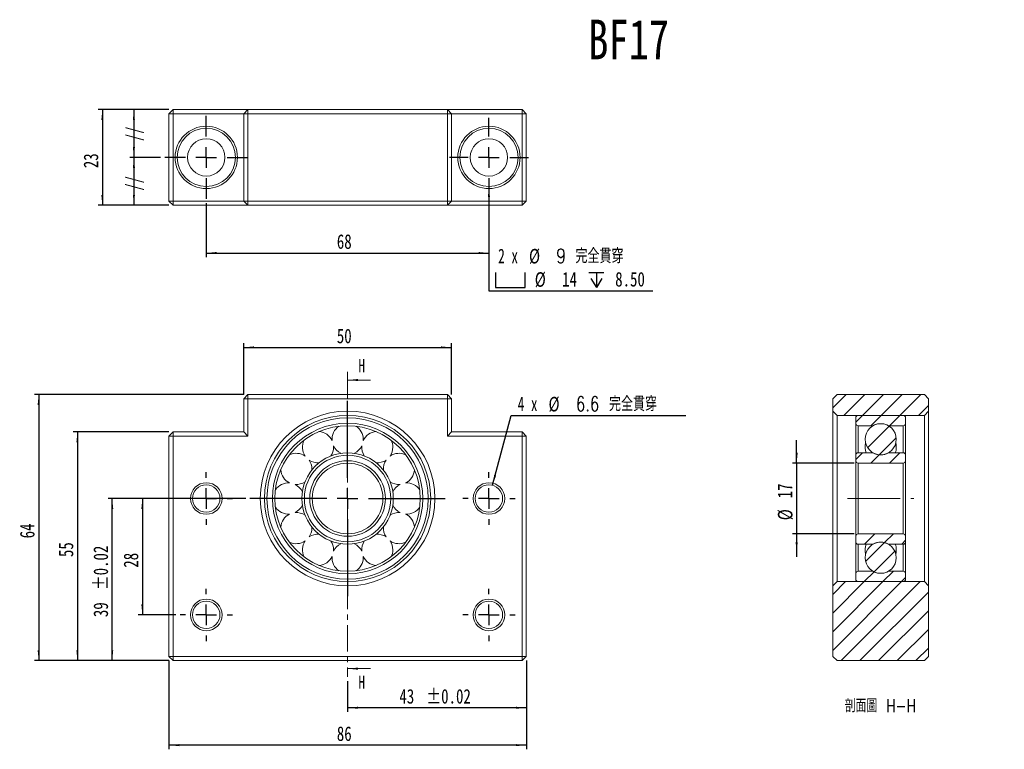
# Model space of a CAD drawing. Header units: millimetres. Extents: x 16 to 252, y 17 to 192.
import ezdxf

# ---------------------------------------------------------------- set-up
doc = ezdxf.new("R2010")
doc.units = ezdxf.units.MM
doc.linetypes.add('CENTER', pattern=[10.16, 6.35, -1.27, 1.27, -1.27])
doc.linetypes.add('CENTERX2', pattern=[20.32, 12.7, -2.54, 2.54, -2.54])
doc.layers.add('FORMAT', color=7, linetype='Continuous')
doc.styles.add('SLDTEXTSTYLE0', font='TXT', dxfattribs={"width": 0.75})
doc.styles.add('SLDTEXTSTYLE1', font='TXT', dxfattribs={"width": 0.666667})
doc.styles.add('SLDTEXTSTYLE2', font='TXT', dxfattribs={"width": 0.75, "bigfont": 'bigfont'})
doc.dimstyles.new('SLDDIMSTYLE0', dxfattribs={"dimtxt": 3.5, "dimasz": 2.5, "dimexe": 0, "dimexo": 0.0625, "dimgap": 0.875, "dimtad": 1, "dimrnd": 1e-09, "dimzin": 12, "dimdsep": 46, "dimtxsty": 'SLDTEXTSTYLE0', "dimsah": 1, "dimcen": 0.09, "dimadec": 0, "dimazin": 3, "dimtol": 1, "dimtp": 0.02, "dimtm": 0.02, "dimtfac": 1, "dimtofl": 0, "dimtmove": 0, "dimatfit": 3, "dimfxl": 1, "dimfrac": 2, "dimtolj": 1, "dimarcsym": 0})
doc.dimstyles.new('SLDDIMSTYLE1', dxfattribs={"dimtxt": 3.5, "dimasz": 2.5, "dimexe": 0, "dimexo": 0.0625, "dimgap": 0.875, "dimtad": 1, "dimrnd": 1e-09, "dimzin": 12, "dimdsep": 46, "dimtxsty": 'SLDTEXTSTYLE0', "dimsah": 1, "dimcen": 0.09, "dimadec": 0, "dimazin": 3, "dimtfac": 1, "dimtofl": 0, "dimtmove": 0, "dimatfit": 3, "dimfxl": 1, "dimfrac": 2, "dimtolj": 1, "dimtzin": 12, "dimarcsym": 0})
doc.dimstyles.new('SLDDIMSTYLE2', dxfattribs={"dimtxt": 3.5, "dimasz": 2.5, "dimexe": 0, "dimexo": 0.0625, "dimgap": 0.875, "dimtad": 0, "dimtih": 1, "dimtoh": 1, "dimdec": 1, "dimrnd": 1e-09, "dimzin": 12, "dimdsep": 46, "dimtxsty": 'SLDTEXTSTYLE0', "dimsah": 1, "dimcen": 0, "dimadec": 0, "dimazin": 3, "dimtfac": 1, "dimtofl": 0, "dimtmove": 0, "dimatfit": 3, "dimfxl": 1, "dimfrac": 2, "dimtolj": 1, "dimtzin": 12, "dimarcsym": 0})
doc.dimstyles.new('SLDDIMSTYLE3', dxfattribs={"dimtxt": 3.5, "dimasz": 2.5, "dimexe": 0, "dimexo": 0.0625, "dimgap": 0.875, "dimtad": 1, "dimrnd": 1e-09, "dimzin": 4, "dimdsep": 46, "dimtxsty": 'SLDTEXTSTYLE0', "dimsah": 1, "dimcen": 0.09, "dimadec": 0, "dimazin": 1, "dimtfac": 1, "dimtofl": 0, "dimtmove": 0, "dimatfit": 3, "dimfxl": 1, "dimfrac": 2, "dimtolj": 1, "dimtzin": 12, "dimarcsym": 0})
doc.dimstyles.new('SLDDIMSTYLE4', dxfattribs={"dimtxt": 3.5, "dimasz": 2.5, "dimexe": 0, "dimexo": 0.0625, "dimgap": 0.875, "dimtad": 0, "dimtih": 1, "dimtoh": 1, "dimdec": 6, "dimrnd": 1e-09, "dimzin": 12, "dimdsep": 46, "dimtxsty": 'SLDTEXTSTYLE0', "dimsah": 1, "dimcen": 0, "dimadec": 0, "dimazin": 3, "dimtfac": 1, "dimtofl": 0, "dimtmove": 0, "dimatfit": 3, "dimfxl": 1, "dimfrac": 2, "dimtolj": 1, "dimtzin": 12, "dimarcsym": 0})
doc.dimstyles.new('SLDDIMSTYLE5', dxfattribs={"dimtxt": 3.5, "dimasz": 2.5, "dimexe": 0, "dimexo": 0.0625, "dimgap": 0.875, "dimtad": 1, "dimrnd": 1e-09, "dimzin": 12, "dimdsep": 46, "dimtxsty": 'SLDTEXTSTYLE0', "dimsah": 1, "dimcen": 0.09, "dimadec": 0, "dimazin": 3, "dimtfac": 1, "dimtmove": 0, "dimatfit": 0, "dimfxl": 1, "dimfrac": 2, "dimtolj": 1, "dimtzin": 12, "dimarcsym": 0})

# ---------------------------------------------------------------- blocks, each defined once
blk = doc.blocks.new('_D')
at = {"layer": 'FORMAT', "color": 7}
for p, q in [((137.48, 38.15), (137.48, 25.8)), ((94.48, 33.21), (94.48, 25.8)), ((137.48, 26.8), (94.48, 26.8))]:
    blk.add_line(p, q, dxfattribs=at)
for points in [[(94.48, 26.8), (96.98, 26.55), (96.98, 27.05)], [(137.48, 26.8), (134.98, 27.05), (134.98, 26.55)]]:
    blk.add_solid(points, dxfattribs=at)
at = {"layer": 'FORMAT', "color": 7, "char_height": 3.5, "attachment_point": 1, "style": 'SLDTEXTSTYLE0'}
for s, insert in [('43', (106.94, 31.31)), ('±0.02', (113.42, 31.31))]:
    blk.add_mtext(s, dxfattribs=dict(at, insert=insert))
blk = doc.blocks.new('_D_1')
at = {"layer": 'FORMAT', "color": 7}
for p, q in [((69.48, 102.15), (69.48, 114.49)), ((119.48, 102.15), (119.48, 114.49)), ((69.48, 113.49), (119.48, 113.49))]:
    blk.add_line(p, q, dxfattribs=at)
for points in [[(69.48, 113.49), (71.98, 113.24), (71.98, 113.74)], [(119.48, 113.49), (116.98, 113.74), (116.98, 113.24)]]:
    blk.add_solid(points, dxfattribs=at)
at = {"layer": 'FORMAT', "color": 7, "insert": (91.89, 118), "char_height": 3.5, "attachment_point": 1, "style": 'SLDTEXTSTYLE0'}
blk.add_mtext('50', dxfattribs=at)
blk = doc.blocks.new('_D_2')
at = {"layer": 'FORMAT', "color": 7}
for p, q in [((69.98, 77.15), (36.85, 77.15)), ((37.85, 38.15), (37.85, 77.15)), ((51.48, 38.15), (36.85, 38.15))]:
    blk.add_line(p, q, dxfattribs=at)
for points in [[(37.85, 77.15), (37.6, 74.65), (38.1, 74.65)], [(37.85, 38.15), (38.1, 40.65), (37.6, 40.65)]]:
    blk.add_solid(points, dxfattribs=at)
at = {"layer": 'FORMAT', "color": 7, "char_height": 3.5, "attachment_point": 1, "rotation": 90, "style": 'SLDTEXTSTYLE0'}
for s, insert in [('±0.02', (33.34, 55.09)), ('39', (33.34, 48.61))]:
    blk.add_mtext(s, dxfattribs=dict(at, insert=insert))
blk = doc.blocks.new('_D_3')
at = {"layer": 'FORMAT', "color": 7}
for p, q in [((53.18, 77.15), (44.11, 77.15)), ((45.11, 77.15), (45.11, 49.15)), ((53.18, 49.15), (44.11, 49.15))]:
    blk.add_line(p, q, dxfattribs=at)
for points in [[(45.11, 77.15), (44.86, 74.65), (45.36, 74.65)], [(45.11, 49.15), (45.36, 51.65), (44.86, 51.65)]]:
    blk.add_solid(points, dxfattribs=at)
at = {"layer": 'FORMAT', "color": 7, "insert": (40.6, 60.5), "char_height": 3.5, "attachment_point": 1, "rotation": 90, "style": 'SLDTEXTSTYLE0'}
blk.add_mtext('28', dxfattribs=at)
blk = doc.blocks.new('_D_4')
at = {"layer": 'FORMAT', "color": 7}
for p, q in [((51.48, 93.15), (28.48, 93.15)), ((29.48, 93.15), (29.48, 38.15)), ((51.48, 38.15), (28.48, 38.15))]:
    blk.add_line(p, q, dxfattribs=at)
for points in [[(29.48, 93.15), (29.23, 90.65), (29.73, 90.65)], [(29.48, 38.15), (29.73, 40.65), (29.23, 40.65)]]:
    blk.add_solid(points, dxfattribs=at)
at = {"layer": 'FORMAT', "color": 7, "insert": (24.97, 63.06), "char_height": 3.5, "attachment_point": 1, "rotation": 90, "style": 'SLDTEXTSTYLE0'}
blk.add_mtext('55', dxfattribs=at)
blk = doc.blocks.new('_D_5')
at = {"layer": 'FORMAT', "color": 7}
for p, q in [((69.48, 102.15), (19.16, 102.15)), ((20.16, 102.15), (20.16, 38.15)), ((51.48, 38.15), (19.16, 38.15))]:
    blk.add_line(p, q, dxfattribs=at)
for points in [[(20.16, 102.15), (19.91, 99.65), (20.41, 99.65)], [(20.16, 38.15), (20.41, 40.65), (19.91, 40.65)]]:
    blk.add_solid(points, dxfattribs=at)
at = {"layer": 'FORMAT', "color": 7, "insert": (15.65, 67.56), "char_height": 3.5, "attachment_point": 1, "rotation": 90, "style": 'SLDTEXTSTYLE0'}
blk.add_mtext('64', dxfattribs=at)
blk = doc.blocks.new('_D_6')
at = {"layer": 'FORMAT', "color": 7}
for p, q in [((51.48, 38.15), (51.48, 16.81)), ((137.48, 38.15), (137.48, 16.81)), ((137.48, 17.81), (51.48, 17.81))]:
    blk.add_line(p, q, dxfattribs=at)
for points in [[(51.48, 17.81), (53.98, 17.56), (53.98, 18.06)], [(137.48, 17.81), (134.98, 18.06), (134.98, 17.56)]]:
    blk.add_solid(points, dxfattribs=at)
at = {"layer": 'FORMAT', "color": 7, "insert": (91.89, 22.32), "char_height": 3.5, "attachment_point": 1, "style": 'SLDTEXTSTYLE0'}
blk.add_mtext('86', dxfattribs=at)
blk = doc.blocks.new('_D_7')
at = {"layer": 'FORMAT'}
for p, q in [((129.33, 80.34), (133.82, 97.09)), ((133.82, 97.09), (175.82, 97.09))]:
    blk.add_line(p, q, dxfattribs=at)
blk.add_solid([(129.33, 80.34), (130.22, 82.69), (129.74, 82.82)], dxfattribs=at)
at = {"layer": 'FORMAT', "char_height": 3.5, "attachment_point": 1}
for s, insert, style in [('4 x', (135.41, 101.66), 'SLDTEXTSTYLE1'), ('%%c', (142.82, 101.6), 'SLDTEXTSTYLE0'), ('6.6 \\M+18AAE\\M+19153\\M+18AD1\\M+190FA', (149.41, 101.66), 'SLDTEXTSTYLE2')]:
    blk.add_mtext(s, dxfattribs=dict(at, insert=insert, style=style))
blk = doc.blocks.new('SW_CENTERMARKSYMBOL_0')
at = {"layer": 'FORMAT', "color": 0}
for p, q in [((0, 5), (0, 6.3)), ((0, 0), (0, 2.5)), ((-5, 0), (-6.3, 0)), ((0, 0), (-2.5, 0)), ((0, 0), (0, -2.5)), ((0, 0), (2.5, 0)), ((5, 0), (6.3, 0)), ((0, -5), (0, -6.3))]:
    blk.add_line(p, q, dxfattribs=at)
blk = doc.blocks.new('SW_CENTERMARKSYMBOL_1')
at = {"layer": 'FORMAT', "color": 0}
for p, q in [((0, 5), (0, 6.3)), ((0, 0), (0, 2.5)), ((-5, 0), (-6.3, 0)), ((0, 0), (-2.5, 0)), ((0, 0), (0, -2.5)), ((0, 0), (2.5, 0)), ((5, 0), (6.3, 0)), ((0, -5), (0, -6.3))]:
    blk.add_line(p, q, dxfattribs=at)
blk = doc.blocks.new('SW_CENTERMARKSYMBOL_2')
at = {"layer": 'FORMAT', "color": 0}
for p, q in [((0, 5), (0, 6.3)), ((0, 0), (0, 2.5)), ((-5, 0), (-6.3, 0)), ((0, 0), (-2.5, 0)), ((0, 0), (0, -2.5)), ((0, 0), (2.5, 0)), ((5, 0), (6.3, 0)), ((0, -5), (0, -6.3))]:
    blk.add_line(p, q, dxfattribs=at)
blk = doc.blocks.new('SW_CENTERMARKSYMBOL_3')
at = {"layer": 'FORMAT', "color": 0}
for p, q in [((0, 5), (0, 6.3)), ((0, 0), (0, 2.5)), ((-5, 0), (-6.3, 0)), ((0, 0), (-2.5, 0)), ((0, 0), (0, -2.5)), ((0, 0), (2.5, 0)), ((5, 0), (6.3, 0)), ((0, -5), (0, -6.3))]:
    blk.add_line(p, q, dxfattribs=at)
blk = doc.blocks.new('SW_CENTERMARKSYMBOL_4')
at = {"layer": 'FORMAT', "color": 0}
for p, q in [((0, 5), (0, 23.5)), ((0, 0), (0, 2.5)), ((-5, 0), (-23.5, 0)), ((0, 0), (-2.5, 0)), ((0, 0), (0, -2.5)), ((0, 0), (2.5, 0)), ((5, 0), (23.5, 0)), ((0, -5), (0, -23.5))]:
    blk.add_line(p, q, dxfattribs=at)
blk = doc.blocks.new('_D_8')
at = {"layer": 'FORMAT', "color": 7}
for p, q in [((60.48, 148.2), (60.48, 135.2)), ((128.48, 148.7), (128.48, 135.2)), ((60.48, 136.2), (128.48, 136.2))]:
    blk.add_line(p, q, dxfattribs=at)
for points in [[(60.48, 136.2), (62.98, 135.95), (62.98, 136.45)], [(128.48, 136.2), (125.98, 136.45), (125.98, 135.95)]]:
    blk.add_solid(points, dxfattribs=at)
at = {"layer": 'FORMAT', "color": 7, "insert": (91.89, 140.72), "char_height": 3.5, "attachment_point": 1, "style": 'SLDTEXTSTYLE0'}
blk.add_mtext('68', dxfattribs=at)
blk = doc.blocks.new('_D_9')
at = {"layer": 'FORMAT', "color": 7}
for p, q in [((51.48, 170.7), (42.06, 170.7)), ((43.06, 170.7), (43.06, 159.2)), ((49.48, 159.2), (42.06, 159.2))]:
    blk.add_line(p, q, dxfattribs=at)
for points in [[(43.06, 170.7), (42.81, 168.2), (43.31, 168.2)], [(43.06, 159.2), (43.31, 161.7), (42.81, 161.7)]]:
    blk.add_solid(points, dxfattribs=at)
blk = doc.blocks.new('_D_10')
at = {"layer": 'FORMAT', "color": 7}
for p, q in [((49.48, 159.2), (42.07, 159.2)), ((43.07, 159.2), (43.07, 147.7)), ((51.48, 147.7), (42.07, 147.7))]:
    blk.add_line(p, q, dxfattribs=at)
for points in [[(43.07, 159.2), (42.82, 156.7), (43.32, 156.7)], [(43.07, 147.7), (43.32, 150.2), (42.82, 150.2)]]:
    blk.add_solid(points, dxfattribs=at)
blk = doc.blocks.new('_D_11')
at = {"layer": 'FORMAT', "color": 7}
for p, q in [((51.48, 170.7), (34.48, 170.7)), ((35.48, 170.7), (35.48, 147.7)), ((51.48, 147.7), (34.48, 147.7))]:
    blk.add_line(p, q, dxfattribs=at)
for points in [[(35.48, 170.7), (35.23, 168.2), (35.73, 168.2)], [(35.48, 147.7), (35.73, 150.2), (35.23, 150.2)]]:
    blk.add_solid(points, dxfattribs=at)
at = {"layer": 'FORMAT', "color": 7, "insert": (30.97, 156.62), "char_height": 3.5, "attachment_point": 1, "rotation": 90, "style": 'SLDTEXTSTYLE0'}
blk.add_mtext('23', dxfattribs=at)
blk = doc.blocks.new('SW_SYMBOL_HOLE_SPOT')
at = {"layer": 'FORMAT', "color": 0}
for p, q in [((0, 875), (0, 75)), ((1600, 75), (1600, 875)), ((0, 75), (1600, 75))]:
    blk.add_line(p, q, dxfattribs=at)
blk = doc.blocks.new('SW_SYMBOL_HOLE_DEPTH')
at = {"layer": 'FORMAT', "color": 0}
for p, q in [((0, 875), (800, 875)), ((100, 555), (400, 75)), ((400, 875), (400, 75)), ((700, 555), (400, 75))]:
    blk.add_line(p, q, dxfattribs=at)
blk = doc.blocks.new('_D_12')
at = {"layer": 'FORMAT'}
for p, q in [((128.48, 152.2), (128.48, 127.08)), ((128.48, 127.08), (167.89, 127.08))]:
    blk.add_line(p, q, dxfattribs=at)
blk.add_solid([(128.48, 152.2), (128.23, 149.7), (128.73, 149.7)], dxfattribs=at)
at = {"layer": 'FORMAT', "xscale": 0.0044707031, "yscale": 0.0044707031, "zscale": 0.0044707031}
for name, p in [('SW_SYMBOL_HOLE_SPOT', (130.06, 127.57)), ('SW_SYMBOL_HOLE_DEPTH', (152.55, 127.57))]:
    blk.add_blockref(name, p, dxfattribs=at)
at = {"layer": 'FORMAT', "char_height": 3.5, "attachment_point": 1}
for s, insert, style in [('2 x', (130.71, 137.25), 'SLDTEXTSTYLE1'), ('%%c', (138.13, 137.2), 'SLDTEXTSTYLE0'), ('9 \\M+18AAE\\M+19153\\M+18AD1\\M+190FA', (144.72, 137.25), 'SLDTEXTSTYLE2'), ('%%c', (139.51, 131.59), 'SLDTEXTSTYLE0'), ('14', (146.1, 131.65), 'SLDTEXTSTYLE0'), ('8.50', (158.86, 131.65), 'SLDTEXTSTYLE0')]:
    blk.add_mtext(s, dxfattribs=dict(at, insert=insert, style=style))
blk = doc.blocks.new('SW_CENTERMARKSYMBOL_5')
at = {"layer": 'FORMAT', "color": 0}
for p, q in [((0, 5), (0, 9.5)), ((0, 0), (0, 2.5)), ((-5, 0), (-9.5, 0)), ((0, 0), (-2.5, 0)), ((0, 0), (0, -2.5)), ((0, 0), (2.5, 0)), ((5, 0), (9.5, 0)), ((0, -5), (0, -9.5))]:
    blk.add_line(p, q, dxfattribs=at)
blk = doc.blocks.new('SW_CENTERMARKSYMBOL_6')
at = {"layer": 'FORMAT', "color": 0}
for p, q in [((0, 5), (0, 10)), ((0, 0), (0, 2.5)), ((-5, 0), (-10, 0)), ((0, 0), (-2.5, 0)), ((0, 0), (0, -2.5)), ((0, 0), (2.5, 0)), ((5, 0), (10, 0)), ((0, -5), (0, -10))]:
    blk.add_line(p, q, dxfattribs=at)
blk = doc.blocks.new('_D_13')
at = {"layer": 'FORMAT', "color": 7}
for p, q in [((202.51, 85.65), (202.51, 91.15)), ((216.34, 85.65), (201.51, 85.65)), ((202.51, 85.65), (202.51, 68.65)), ((216.34, 68.65), (201.51, 68.65)), ((202.51, 68.65), (202.51, 63.15))]:
    blk.add_line(p, q, dxfattribs=at)
for points in [[(202.51, 85.65), (202.76, 88.15), (202.26, 88.15)], [(202.51, 68.65), (202.26, 66.15), (202.76, 66.15)]]:
    blk.add_solid(points, dxfattribs=at)
at = {"layer": 'FORMAT', "color": 7, "char_height": 3.5, "attachment_point": 1, "rotation": 90, "style": 'SLDTEXTSTYLE0'}
for s, insert in [('17', (197.94, 77.2)), ('%%c', (198, 71.92))]:
    blk.add_mtext(s, dxfattribs=dict(at, insert=insert))

msp = doc.modelspace()

# ---------------------------------------------------------------- hatches: boundary and pattern name
at = {"linetype": 'Continuous', "lineweight": 0}
h = msp.add_hatch(dxfattribs=at)
h.set_pattern_fill('ANSI31', style=0)
h.paths.add_polyline_path([(211.236468, 98.1480683), (212.236468, 97.1480683), (233.236468, 97.1480683), (234.236468, 98.1480683), (234.236468, 101.1480683), (233.236468, 102.1480683), (212.236468, 102.1480683), (211.236468, 101.1480683)], flags=0)
h = msp.add_hatch(dxfattribs=at)
h.set_pattern_fill('ANSI31', style=0)
edge = h.paths.add_edge_path(flags=0)
edge.add_line((228.136468, 97.1480683), (217.336468, 97.1480683))
edge.add_arc((217.336468, 96.5480683), 0.6, 90, 180)
edge.add_line((216.736468, 96.5480683), (216.736468, 95.2480683))
edge.add_arc((217.336468, 95.2480683), 0.6, 180, 270)
edge.add_line((217.336468, 94.6480683), (220.8656393, 94.6480683))
edge.add_arc((222.736468, 91.3980683), 3.75, 60.073565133, 119.926434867, ccw=False)
edge.add_line((224.6072966, 94.6480683), (228.136468, 94.6480683))
edge.add_arc((228.136468, 95.2480683), 0.6, 270, 360)
edge.add_line((228.736468, 95.2480683), (228.736468, 96.5480683))
edge.add_arc((228.136468, 96.5480683), 0.6, 0, 90)
h = msp.add_hatch(dxfattribs=at)
h.set_pattern_fill('ANSI31', style=0)
edge = h.paths.add_edge_path(flags=0)
edge.add_arc((222.736468, 91.3980683), 3.75, 0, 360)
h = msp.add_hatch(dxfattribs=at)
h.set_pattern_fill('ANSI31', style=0)
edge = h.paths.add_edge_path(flags=0)
edge.add_line((228.136468, 88.1480683), (224.6072966, 88.1480683))
edge.add_arc((222.736468, 91.3980683), 3.75, 240.073565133, 299.926434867, ccw=False)
edge.add_line((220.8656393, 88.1480683), (217.336468, 88.1480683))
edge.add_arc((217.336468, 87.5480683), 0.6, 90, 180)
edge.add_line((216.736468, 87.5480683), (216.736468, 86.2480683))
edge.add_arc((217.336468, 86.2480683), 0.6, 180, 270)
edge.add_line((217.336468, 85.6480683), (228.136468, 85.6480683))
edge.add_arc((228.136468, 86.2480683), 0.6, 270, 360)
edge.add_line((228.736468, 86.2480683), (228.736468, 87.5480683))
edge.add_arc((228.136468, 87.5480683), 0.6, 0, 90)
h = msp.add_hatch(dxfattribs=at)
h.set_pattern_fill('ANSI31', style=0)
edge = h.paths.add_edge_path(flags=0)
edge.add_line((217.336468, 66.1480683), (220.8656393, 66.1480683))
edge.add_arc((222.736468, 62.8980683), 3.75, 60.073565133, 119.926434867, ccw=False)
edge.add_line((224.6072966, 66.1480683), (228.136468, 66.1480683))
edge.add_arc((228.136468, 66.7480683), 0.6, 270, 360)
edge.add_line((228.736468, 66.7480683), (228.736468, 68.0480683))
edge.add_arc((228.136468, 68.0480683), 0.6, 0, 90)
edge.add_line((228.136468, 68.6480683), (217.336468, 68.6480683))
edge.add_arc((217.336468, 68.0480683), 0.6, 90, 180)
edge.add_line((216.736468, 68.0480683), (216.736468, 66.7480683))
edge.add_arc((217.336468, 66.7480683), 0.6, 180, 270)
h = msp.add_hatch(dxfattribs=at)
h.set_pattern_fill('ANSI31', style=0)
edge = h.paths.add_edge_path(flags=0)
edge.add_arc((222.736468, 62.8980683), 3.75, 0, 360)
h = msp.add_hatch(dxfattribs=at)
h.set_pattern_fill('ANSI31', style=0)
edge = h.paths.add_edge_path(flags=0)
edge.add_line((216.736468, 59.0480683), (216.736468, 57.7480683))
edge.add_arc((217.336468, 57.7480683), 0.6, 180, 270)
edge.add_line((217.336468, 57.1480683), (228.136468, 57.1480683))
edge.add_arc((228.136468, 57.7480683), 0.6, 270, 360)
edge.add_line((228.736468, 57.7480683), (228.736468, 59.0480683))
edge.add_arc((228.136468, 59.0480683), 0.6, 0, 90)
edge.add_line((228.136468, 59.6480683), (224.6072966, 59.6480683))
edge.add_arc((222.736468, 62.8980683), 3.75, 240.073565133, 299.926434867, ccw=False)
edge.add_line((220.8656393, 59.6480683), (217.336468, 59.6480683))
edge.add_arc((217.336468, 59.0480683), 0.6, 90, 180)
h = msp.add_hatch(dxfattribs=at)
h.set_pattern_fill('ANSI31', style=0)
h.paths.add_polyline_path([(212.236468, 57.1480683), (211.236468, 56.1480683), (211.236468, 39.1480683), (212.236468, 38.1480683), (233.236468, 38.1480683), (234.236468, 39.1480683), (234.236468, 56.1480683), (233.236468, 57.1480683)], flags=0)

# ---------------------------------------------------------------- linework, layer by layer
at = {"color": 7, "linetype": 'Continuous', "lineweight": 15}
for p, q in [((51.4770028, 169.704439), (52.4770049, 170.7044391)), ((52.4770049, 169.704439), (52.4770049, 170.7044391)), ((52.4770049, 170.7044391), (70.4770041, 170.7044391)), ((69.4770039, 169.704439), (70.4770041, 170.7044391)), ((70.4770041, 169.704439), (70.4770041, 170.7044391)), ((70.4770041, 170.7044391), (118.4770045, 170.7044391)), ((118.4770045, 170.7044391), (119.4770047, 169.704439)), ((118.4770045, 169.704439), (118.4770045, 170.7044391)), ((118.4770045, 170.7044391), (136.4770037, 170.7044391)), ((136.4770037, 170.7044391), (136.4770037, 169.704439)), ((136.4770037, 170.7044391), (137.4770058, 169.704439)), ((51.4770028, 169.704439), (52.4770049, 169.704439)), ((51.4770028, 148.7044392), (51.4770028, 169.704439)), ((69.4770039, 169.704439), (52.4770049, 169.704439)), ((52.4770049, 169.704439), (52.4770049, 148.7044392)), ((69.4770039, 148.7044392), (69.4770039, 169.704439)), ((69.4770039, 169.704439), (70.4770041, 169.704439)), ((70.4770041, 169.704439), (70.4770041, 148.7044392)), ((118.4770045, 169.704439), (70.4770041, 169.704439)), ((118.4770045, 148.7044392), (118.4770045, 169.704439)), ((118.4770045, 169.704439), (119.4770047, 169.704439)), ((119.4770047, 169.704439), (119.4770047, 148.7044392)), ((136.4770037, 169.704439), (119.4770047, 169.704439)), ((136.4770037, 169.704439), (137.4770058, 169.704439)), ((136.4770037, 148.7044392), (136.4770037, 169.704439)), ((137.4770058, 169.704439), (137.4770058, 148.7044392)), ((52.4770049, 148.7044392), (51.4770028, 148.7044392)), ((52.4770049, 147.7044391), (51.4770028, 148.7044392)), ((52.4770049, 148.7044392), (69.4770039, 148.7044392)), ((52.4770049, 147.7044391), (52.4770049, 148.7044392)), ((70.4770041, 147.7044391), (52.4770049, 147.7044391)), ((70.4770041, 148.7044392), (69.4770039, 148.7044392)), ((70.4770041, 147.7044391), (69.4770039, 148.7044392)), ((70.4770041, 148.7044392), (118.4770045, 148.7044392)), ((70.4770041, 147.7044391), (70.4770041, 148.7044392)), ((118.4770045, 147.7044391), (70.4770041, 147.7044391)), ((119.4770047, 148.7044392), (118.4770045, 148.7044392)), ((118.4770045, 147.7044391), (118.4770045, 148.7044392)), ((119.4770047, 148.7044392), (118.4770045, 147.7044391)), ((136.4770037, 147.7044391), (118.4770045, 147.7044391)), ((119.4770047, 148.7044392), (136.4770037, 148.7044392)), ((137.4770058, 148.7044392), (136.4770037, 148.7044392)), ((137.4770058, 148.7044392), (136.4770037, 147.7044391)), ((136.4770037, 148.7044392), (136.4770037, 147.7044391)), ((70.4770041, 102.1480713), (69.4770039, 101.1480693)), ((70.4770041, 101.1480693), (70.4770041, 102.1480713)), ((70.4770041, 102.1480713), (118.4770045, 102.1480713)), ((118.4770045, 101.1480693), (118.4770045, 102.1480713)), ((119.4770047, 101.1480693), (118.4770045, 102.1480713)), ((211.2364679, 101.1480693), (212.2364681, 102.1480713)), ((233.2364678, 102.1480713), (212.2364681, 102.1480713)), ((233.2364678, 102.1480713), (234.236468, 101.1480693)), ((70.4770041, 101.1480693), (69.4770039, 101.1480693)), ((69.4770039, 93.148068), (69.4770039, 101.1480693)), ((70.4770041, 101.1480693), (70.4770041, 92.1480697)), ((118.4770045, 101.1480693), (70.4770041, 101.1480693)), ((119.4770047, 101.1480693), (118.4770045, 101.1480693)), ((118.4770045, 92.1480697), (118.4770045, 101.1480693)), ((119.4770047, 101.1480693), (119.4770047, 93.148068)), ((211.2364679, 98.1480669), (211.2364679, 101.1480693)), ((234.236468, 98.1480669), (234.236468, 101.1480693)), ((212.2364681, 97.1480686), (211.2364679, 98.1480669)), ((211.2364679, 56.1480675), (211.2364679, 98.1480669)), ((233.2364678, 97.1480686), (212.2364681, 97.1480686)), ((212.2364681, 97.1480686), (212.2364681, 57.1480677)), ((228.1364681, 97.1480686), (217.3364678, 97.1480686)), ((234.236468, 98.1480669), (233.2364678, 97.1480686)), ((233.2364678, 57.1480677), (233.2364678, 97.1480686)), ((234.236468, 98.1480669), (234.236468, 56.1480675)), ((216.7364679, 96.5480697), (216.7364679, 95.24807)), ((216.7364679, 95.24807), (216.7364679, 87.54807)), ((228.736468, 95.24807), (228.736468, 96.5480697)), ((228.736468, 95.24807), (228.736468, 87.54807)), ((52.4770049, 93.148068), (51.4770028, 92.1480697)), ((52.4770049, 92.1480697), (52.4770049, 93.148068)), ((52.4770049, 93.148068), (69.4770039, 93.148068)), ((70.4770041, 92.1480697), (69.4770039, 93.148068)), ((119.4770047, 93.148068), (118.4770045, 92.1480697)), ((119.4770047, 93.148068), (136.4770037, 93.148068)), ((136.4770037, 93.148068), (136.4770037, 92.1480697)), ((137.4770058, 92.1480697), (136.4770037, 93.148068)), ((217.3364678, 94.6480673), (220.8656393, 94.6480673)), ((224.6072966, 94.6480673), (228.1364681, 94.6480673)), ((51.4770028, 39.1480683), (51.4770028, 92.1480697)), ((52.4770049, 92.1480697), (51.4770028, 92.1480697)), ((52.4770049, 92.1480697), (52.4770049, 39.1480683)), ((70.4770041, 92.1480697), (52.4770049, 92.1480697)), ((98.2150232, 91.0985436), (98.2270042, 91.3980682)), ((136.4770037, 92.1480697), (118.4770045, 92.1480697)), ((136.4770037, 39.1480683), (136.4770037, 92.1480697)), ((137.4770058, 92.1480697), (136.4770037, 92.1480697)), ((137.4770058, 92.1480697), (137.4770058, 39.1480683)), ((91.1020042, 89.4889314), (91.0900232, 89.7884522)), ((220.8656393, 88.148069), (217.3364678, 88.148069)), ((228.1364681, 88.148069), (224.6072966, 88.148069)), ((216.7364679, 87.54807), (216.7364679, 86.2480667)), ((216.7364679, 86.2480667), (216.7364679, 68.0480678)), ((217.3364678, 85.6480677), (228.1364681, 85.6480677)), ((217.3364678, 85.6480677), (217.3364678, 68.6480686)), ((228.1364681, 85.6480677), (228.1364681, 68.6480686)), ((228.736468, 86.2480667), (228.736468, 87.54807)), ((228.736468, 86.2480667), (228.736468, 68.0480678)), ((85.8766324, 84.0061721), (85.8861421, 84.2730668)), ((85.8861421, 70.0230677), (85.8766324, 70.2899624)), ((216.7364679, 68.0480678), (216.7364679, 66.7480681)), ((216.7364679, 66.7480681), (216.7364679, 59.0480682)), ((228.1364681, 68.6480686), (217.3364678, 68.6480686)), ((228.736468, 66.7480681), (228.736468, 68.0480678)), ((228.736468, 66.7480681), (228.736468, 59.0480682)), ((91.0900232, 64.5076823), (91.1020042, 64.8072068)), ((217.3364678, 66.1480691), (220.8656393, 66.1480691)), ((224.6072966, 66.1480691), (228.1364681, 66.1480691)), ((98.2270042, 62.8980681), (98.2150232, 63.1975908)), ((220.8656393, 59.648069), (217.3364678, 59.648069)), ((228.1364681, 59.648069), (224.6072966, 59.648069)), ((211.2364679, 56.1480675), (212.2364681, 57.1480677)), ((212.2364681, 57.1480677), (233.2364678, 57.1480677)), ((216.7364679, 59.0480682), (216.7364679, 57.7480685)), ((217.3364678, 57.1480677), (228.1364681, 57.1480677)), ((228.736468, 57.7480685), (228.736468, 59.0480682)), ((233.2364678, 57.1480677), (234.236468, 56.1480675)), ((211.2364679, 39.1480683), (211.2364679, 56.1480675)), ((234.236468, 39.1480683), (234.236468, 56.1480675)), ((52.4770049, 38.1480683), (51.4770028, 39.1480683)), ((52.4770049, 39.1480683), (51.4770028, 39.1480683)), ((52.4770049, 38.1480683), (52.4770049, 39.1480683)), ((52.4770049, 39.1480683), (136.4770037, 39.1480683)), ((136.4770037, 38.1480683), (52.4770049, 38.1480683)), ((137.4770058, 39.1480683), (136.4770037, 39.1480683)), ((136.4770037, 38.1480683), (136.4770037, 39.1480683)), ((136.4770037, 38.1480683), (137.4770058, 39.1480683)), ((212.2364681, 38.1480683), (211.2364679, 39.1480683)), ((212.2364681, 38.1480683), (233.2364678, 38.1480683)), ((234.236468, 39.1480683), (233.2364678, 38.1480683))]:
    msp.add_line(p, q, dxfattribs=at)
at = {"color": 7, "linetype": 'CENTER', "lineweight": 0}
msp.add_line((94.4770043, 107.6491654), (94.4770043, 34.214227), dxfattribs=at)
at = {"color": 7, "linetype": 'Continuous', "lineweight": 0}
for p, q in [((99.9770043, 105.6491654), (94.4770043, 105.6491654)), ((99.9770043, 36.214227), (94.4770043, 36.214227))]:
    msp.add_line(p, q, dxfattribs=at)
at = {"color": 8, "linetype": 'Continuous', "lineweight": 15}
for p, q in [((217.3364678, 94.6480673), (217.3364678, 88.148069)), ((228.1364681, 94.6480673), (228.1364681, 88.148069)), ((217.3364678, 66.1480691), (217.3364678, 59.648069)), ((228.1364681, 66.1480691), (228.1364681, 59.648069))]:
    msp.add_line(p, q, dxfattribs=at)
at = {"color": 7, "linetype": 'Continuous', "lineweight": 15}
for centre, radius in [((60.4770043, 159.2044391), 7.5), ((60.4770043, 159.2044391), 7), ((128.4770043, 159.2044391), 7.5), ((128.4770043, 159.2044391), 7), ((60.4770043, 159.2044391), 4.5), ((128.4770043, 159.2044391), 4.5), ((94.4770043, 77.1480683), 21), ((94.4770043, 77.1480683), 20), ((94.4770043, 77.1480683), 19.4), ((94.4770043, 77.1480683), 18.1), ((222.736468, 91.3980683), 3.75), ((94.4770043, 77.1480683), 17.5), ((94.4770043, 77.1480683), 11), ((94.4770043, 77.1480683), 10.4), ((94.4770043, 77.1480683), 9.1), ((94.4770043, 77.1480683), 8.5), ((60.4770043, 77.1480683), 3.8), ((128.4770043, 77.1480683), 3.8), ((60.4770043, 77.1480683), 3.3), ((128.4770043, 77.1480683), 3.3), ((222.736468, 62.8980683), 3.75), ((60.4770043, 49.1480683), 3.8), ((60.4770043, 49.1480683), 3.3), ((128.4770043, 49.1480683), 3.8), ((128.4770043, 49.1480683), 3.3)]:
    msp.add_circle(centre, radius, dxfattribs=at)
for centre, radius, start, end in [((217.336468, 96.5480683), 0.6, 90, 180), ((228.136468, 96.5480683), 0.6, 0, 90), ((217.336468, 95.2480683), 0.6, 180, 270), ((222.736468, 91.3980683), 3.75, 60.073565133, 119.926434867), ((228.136468, 95.2480683), 0.6, 270, 0), ((87.3520043, 89.4889303), 3.75, 25.418741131, 86.503353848), ((94.4770043, 91.3980683), 3.75, 123.496646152, 184.581258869), ((94.4770043, 91.3980683), 3.75, 0, 56.503353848), ((101.6020043, 89.4889303), 3.75, 93.496646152, 154.581258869), ((87.3520043, 89.4889303), 3.75, 153.496646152, 214.581258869), ((101.6020043, 89.4889303), 3.75, 0, 26.503353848), ((222.736468, 89.4889303), 3.75, 165.252975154, 200.950619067), ((222.736468, 89.4889303), 3.75, 0, 14.747024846), ((82.1361423, 84.2730683), 3.75, 55.418741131, 116.503353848), ((87.3520043, 89.4889303), 3.75, 325.918695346, 0), ((94.4770043, 91.3980683), 3.75, 205.418741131, 244.081304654), ((94.4770043, 91.3980683), 3.75, 295.918695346, 334.581258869), ((101.6020043, 89.4889303), 3.75, 175.418741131, 214.081304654), ((101.6020043, 89.4889303), 3.75, 325.418741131, 0), ((106.8178663, 84.2730683), 3.75, 63.496646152, 124.581258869), ((217.336468, 87.5480683), 0.6, 90, 180), ((222.736468, 91.3980683), 3.75, 240.073565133, 299.926434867), ((222.736468, 89.4889303), 3.75, 339.049380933, 0), ((228.136468, 87.5480683), 0.6, 0, 90), ((87.3520043, 89.4889303), 3.75, 235.418741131, 274.081304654), ((82.1361423, 84.2730683), 3.75, 0, 34.581258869), ((101.6020043, 89.4889303), 3.75, 265.918695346, 304.581258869), ((106.8178663, 84.2730683), 3.75, 145.418741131, 184.081304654), ((217.336468, 86.2480683), 0.6, 180, 270), ((228.136468, 86.2480683), 0.6, 270, 0), ((82.1361423, 84.2730683), 3.75, 183.496646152, 244.581258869), ((106.8178663, 84.2730683), 3.75, 295.418741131, 356.503353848), ((80.2270043, 77.1480683), 3.75, 85.418741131, 146.503353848), ((82.1361423, 84.2730683), 3.75, 265.418741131, 304.081304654), ((106.8178663, 84.2730683), 3.75, 235.918695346, 274.581258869), ((108.7270043, 77.1480683), 3.75, 33.496646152, 94.581258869), ((80.2270043, 77.1480683), 3.75, 25.918695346, 64.581258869), ((108.7270043, 77.1480683), 3.75, 115.418741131, 154.081304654), ((80.2270043, 77.1480683), 3.75, 213.496646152, 274.581258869), ((80.2270043, 77.1480683), 3.75, 295.418741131, 334.081304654), ((82.1361423, 70.0230683), 3.75, 55.918695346, 94.581258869), ((106.8178663, 70.0230683), 3.75, 85.418741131, 124.081304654), ((108.7270043, 77.1480683), 3.75, 205.918695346, 244.581258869), ((108.7270043, 77.1480683), 3.75, 265.418741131, 326.503353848), ((82.1361423, 70.0230683), 3.75, 115.418741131, 176.503353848), ((106.8178663, 70.0230683), 3.75, 3.496646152, 64.581258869), ((82.1361423, 70.0230683), 3.75, 325.418741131, 0), ((106.8178663, 70.0230683), 3.75, 175.918695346, 214.581258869), ((82.1361423, 70.0230683), 3.75, 243.496646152, 304.581258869), ((87.3520043, 64.8072063), 3.75, 145.418741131, 206.503353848), ((87.3520043, 64.8072063), 3.75, 85.918695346, 124.581258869), ((87.3520043, 64.8072063), 3.75, 0, 34.081304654), ((101.6020043, 64.8072063), 3.75, 145.918695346, 184.581258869), ((101.6020043, 64.8072063), 3.75, 55.418741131, 94.081304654), ((101.6020043, 64.8072063), 3.75, 0, 34.581258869), ((106.8178663, 70.0230683), 3.75, 235.418741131, 296.503353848), ((217.336468, 68.0480683), 0.6, 90, 180), ((217.336468, 66.7480683), 0.6, 180, 270), ((222.736468, 62.8980683), 3.75, 60.073565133, 119.926434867), ((228.136468, 68.0480683), 0.6, 0, 90), ((228.136468, 66.7480683), 0.6, 270, 0), ((94.4770043, 62.8980683), 3.75, 115.918695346, 154.581258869), ((94.4770043, 62.8980683), 3.75, 25.418741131, 64.081304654), ((101.6020043, 64.8072063), 3.75, 333.496646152, 0), ((222.736468, 64.8072063), 3.75, 159.049380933, 194.747024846), ((222.736468, 64.8072063), 3.75, 0, 20.950619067), ((222.736468, 64.8072063), 3.75, 345.252975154, 0), ((87.3520043, 64.8072063), 3.75, 273.496646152, 334.581258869), ((94.4770043, 62.8980683), 3.75, 175.418741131, 236.503353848), ((94.4770043, 62.8980683), 3.75, 303.496646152, 0), ((101.6020043, 64.8072063), 3.75, 205.418741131, 266.503353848), ((217.336468, 59.0480683), 0.6, 90, 180), ((222.736468, 62.8980683), 3.75, 240.073565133, 299.926434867), ((228.136468, 59.0480683), 0.6, 0, 90), ((217.336468, 57.7480683), 0.6, 180, 270), ((228.136468, 57.7480683), 0.6, 270, 0)]:
    msp.add_arc(centre, radius, start, end, dxfattribs=at)
at = {"color": 7, "linetype": 'Continuous', "lineweight": 0}
for points in [[(94.4770043, 105.6491654), (96.9770043, 105.3991654), (96.9770043, 105.8991654)], [(94.4770043, 36.214227), (96.9770043, 35.964227), (96.9770043, 36.464227)]]:
    msp.add_solid(points, dxfattribs=at)
at = {"layer": 'FORMAT', "color": 7, "linetype": 'CENTERX2', "lineweight": 0}
msp.add_line((214.736468, 77.1480683), (230.736468, 77.1480683), dxfattribs=at)

# ---------------------------------------------------------------- block references
at = {"layer": 'FORMAT', "color": 7}
for name, p in [('SW_CENTERMARKSYMBOL_6', (60.4770043, 159.2044391)), ('SW_CENTERMARKSYMBOL_5', (128.4770043, 159.2044391)), ('SW_CENTERMARKSYMBOL_4', (94.4770043, 77.1480683)), ('SW_CENTERMARKSYMBOL_3', (60.4770043, 77.1480683)), ('SW_CENTERMARKSYMBOL_0', (128.4770043, 77.1480683)), ('SW_CENTERMARKSYMBOL_2', (60.4770043, 49.1480683)), ('SW_CENTERMARKSYMBOL_1', (128.4770043, 49.1480683))]:
    msp.add_blockref(name, p, dxfattribs=at)

# ---------------------------------------------------------------- texts
at = {"color": 7, "linetype": 'Continuous', "char_height": 3.175, "attachment_point": 1, "style": 'SLDTEXTSTYLE0'}
for insert in [(97.0868057, 110.688871), (97.0868057, 34.536005)]:
    msp.add_mtext('H', dxfattribs=dict(at, insert=insert))
at = {"layer": 'FORMAT', "color": 7, "insert": (152.3702174, 192.3421125), "char_height": 9.525, "attachment_point": 1, "style": 'SLDTEXTSTYLE0'}
msp.add_mtext('BF17', dxfattribs=at)
at = {"layer": 'FORMAT', "color": 7, "char_height": 3.43958333, "attachment_point": 1, "rotation": 90, "style": 'SLDTEXTSTYLE0'}
for insert in [(41.2521765, 163.1322958), (41.2138636, 151.2148117)]:
    msp.add_mtext('//', dxfattribs=dict(at, insert=insert))
at = {"layer": 'FORMAT', "insert": (222.6240199, 28.8908582), "char_height": 3.175, "attachment_point": 2, "style": 'SLDTEXTSTYLE2'}
msp.add_mtext('\\M+19655\\M+196CA\\M+19AA4 H-H', dxfattribs=at)

# ---------------------------------------------------------------- dimensions: what is measured, and where the dimension line sits
at = {"layer": 'FORMAT', "color": 7}
for base, p1, p2, dimstyle, picture, middle in [((35.4770043, 147.7044391), (52.4770043, 170.7044391), (52.4770043, 147.7044391), 'SLDDIMSTYLE1', '_D_11', (35.4770043, 159.2044391)), ((43.0557121, 159.2044391), (52.4770043, 170.7044391), (50.4770043, 159.2044391), 'SLDDIMSTYLE3', '_D_9', (43.0557121, 164.6418655)), ((43.0674091, 147.7044391), (50.4770043, 159.2044391), (52.4770043, 147.7044391), 'SLDDIMSTYLE3', '_D_10', (43.0674091, 153.0067834)), ((20.1640974, 38.1480683), (70.4770043, 102.1480683), (52.4770043, 38.1480683), 'SLDDIMSTYLE1', '_D_5', (20.1640974, 70.1480683)), ((29.4770043, 38.1480683), (52.4770043, 93.1480683), (52.4770043, 38.1480683), 'SLDDIMSTYLE1', '_D_4', (29.4770043, 65.6480683)), ((37.8474473, 77.1480683), (52.4770043, 38.1480683), (70.9770043, 77.1480683), 'SLDDIMSTYLE0', '_D_2', (37.8474473, 57.6480683)), ((45.1094895, 49.1480683), (54.1770043, 77.1480683), (54.1770043, 49.1480683), 'SLDDIMSTYLE1', '_D_3', (45.1094895, 63.0828266))]:
    dim = msp.add_linear_dim(base=base, p1=p1, p2=p2, angle=90, dimstyle=dimstyle, dxfattribs=at)
    dim.commit()
    dim.dimension.update_dxf_attribs({"geometry": picture, "text_midpoint": middle, "dimtype": 160})
at = {"layer": 'FORMAT'}
for p1, p2, text, dimstyle, picture, middle in [((128.4770043, 166.2044391), (128.4770043, 152.2044391), '2 x <> 完全貫穿\\P{\\fGDT;v}%%c 14 {\\fGDT;x} 8.50\\P', 'SLDDIMSTYLE4', '_D_12', (148.9782371, 132.6896183)), ((127.6229014, 73.9605131), (129.3311071, 80.3356235), '4 x <> 完全貫穿\\P', 'SLDDIMSTYLE2', '_D_7', (155.6129317, 99.8954475))]:
    dim = msp.add_diameter_dim_2p(p1=p1, p2=p2, text=text, dimstyle=dimstyle, dxfattribs=at)
    dim.commit()
    dim.dimension.update_dxf_attribs({"geometry": picture, "text_midpoint": middle, "dimtype": 163})
at = {"layer": 'FORMAT', "color": 7}
for base, p1, p2, dimstyle, picture, middle in [((128.4770043, 136.2044391), (60.4770043, 149.2044391), (128.4770043, 149.7044391), 'SLDDIMSTYLE1', '_D_8', (94.4770043, 136.2044391)), ((119.4770043, 113.4909935), (69.4770043, 101.1480683), (119.4770043, 101.1480683), 'SLDDIMSTYLE1', '_D_1', (94.4770043, 113.4909935)), ((51.4770043, 17.8074997), (137.4770043, 39.1480683), (51.4770043, 39.1480683), 'SLDDIMSTYLE1', '_D_6', (94.4770043, 17.8074997)), ((94.4770043, 26.8019113), (137.4770043, 39.1480683), (94.4770043, 34.214227), 'SLDDIMSTYLE0', '_D', (115.9770043, 26.8019113))]:
    dim = msp.add_linear_dim(base=base, p1=p1, p2=p2, dimstyle=dimstyle, dxfattribs=at)
    dim.commit()
    dim.dimension.update_dxf_attribs({"geometry": picture, "text_midpoint": middle, "dimtype": 160})
dim = msp.add_linear_dim(base=(202.5069771, 68.6480683), p1=(217.336468, 85.6480683), p2=(217.336468, 68.6480683), angle=90, text='%%c<>', dimstyle='SLDDIMSTYLE5', dxfattribs=at)
dim.commit()
dim.dimension.update_dxf_attribs({"geometry": '_D_13', "text_midpoint": (202.5069771, 77.1480683), "dimtype": 160})

doc.saveas('drawing.dxf')
